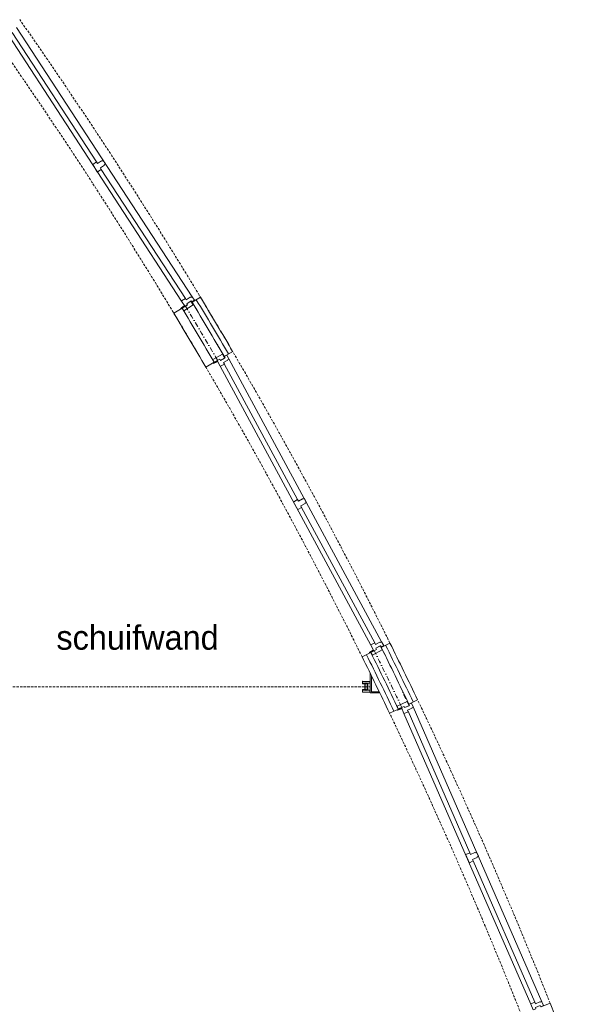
# Model space of a CAD drawing. Extents: x 0 to 84100, y 0 to 59400.
# Tile 7 of 15: x 52875 to 58665, y 14502 to 24649. Entities that reach past the tile are written whole.
import ezdxf

# ---------------------------------------------------------------- set-up
doc = ezdxf.new("R2010")
doc.units = 0
doc.header["$LTSCALE"] = 100
for name, pattern in [('DASHDOT', [1, 0.5, -0.25, 0, -0.25]), ('DASHED', [0.75, 0.5, -0.25]), ('HIDDEN', [0.375, 0.25, -0.125])]:
    doc.linetypes.add(name, pattern=pattern)
doc.layers.add('AL$1A---_ALGEMEEN', color=8, linetype='CONTINUOUS')
doc.layers.add('AL22----', color=7, linetype='CONTINUOUS')
doc.styles.add('BURO-025', font='burofont.shx', dxfattribs={"height": 250})

# ---------------------------------------------------------------- blocks, each defined once
blk = doc.blocks.new('*O58')
at = {"layer": 'AL$1A---_ALGEMEEN', "color": 0, "linetype": 'Continuous', "lineweight": 0}
for points in [[(-37.7, 55.6), (-40.3, 55.6), (-40.3, 46.1), (-37.9, 46.1), (-40.3, 46.1), (-40.3, 33.7), (-38.2, 33.7), (-38.2, 30.6)], [(-40, 33.2), (-40, 28.4), (-16.1, 28.4), (-16.1, -0.2)], [(-40, -33.2), (-40, -28.4), (-16.1, -28.4), (-16.1, 0.2)], [(-37.7, -55.6), (-40.3, -55.6), (-40.3, -46.1), (-37.9, -46.1), (-40.3, -46.1), (-40.3, -33.7), (-38.2, -33.7), (-38.2, -30.6)]]:
    blk.add_lwpolyline(points, dxfattribs=at)
for points in [[(-39.6, 55), (35.4, 55), (35.4, 36), (-39.6, 36)], [(-14.6, 36), (7.4, 36), (7.4, -36), (-14.6, -36), (-14.6, -3), (-14.6, 3)], [(-6, 30.3), (-3, 30.3), (-3, 40.3), (-6, 40.3)], [(15.4, 34), (17.4, 36), (37.4, 36), (37.4, -36), (17.4, -36), (15.4, -34), (15.4, -3), (19.4, -3), (19.4, 3), (15.4, 3)], [(-39.6, -36), (35.4, -36), (35.4, -55), (-39.6, -55)], [(-6, -30.3), (-3, -30.3), (-3, -40.3), (-6, -40.3)]]:
    blk.add_lwpolyline(points, close=True, dxfattribs=at)
for points in [[(37.4, 26), (40.4, 26), (37.4, 34), (40.4, 34)], [(37.4, -34), (40.4, -34), (37.4, -26), (40.4, -26)]]:
    blk.add_solid(points, dxfattribs=at)

msp = doc.modelspace()

# ---------------------------------------------------------------- linework, layer by layer
at = {"layer": 'AL$1A---_ALGEMEEN', "linetype": 'Continuous', "lineweight": 0}
for p, q in [((54653, 21792), (52842, 24569)), ((54545, 21749), (52759, 24488)), ((53667, 23182), (52797, 24516)), ((54583, 21776), (53716, 23106)), ((53964, 22623), (53964, 22623)), ((54739, 21788), (54653, 21737)), ((54550, 21675), (54465, 21623)), ((54984, 21179), (55071, 21229)), ((54794, 21068), (54881, 21118)), ((56607, 18236), (55033, 21153)), ((56496, 18202), (54943, 21079)), ((55740, 19703), (54983, 21103)), ((56537, 18226), (55782, 19623)), ((56692, 18224), (56603, 18179)), ((56495, 18126), (56406, 18082)), ((56490, 17910), (56490, 17710)), ((56502, 17885), (56502, 17722)), ((56588, 17710), (56490, 17710)), ((56582, 17722), (56502, 17722)), ((56887, 17596), (56977, 17639)), ((58258, 14528), (56933, 17566)), ((56688, 17501), (56779, 17544)), ((58144, 14503), (56837, 17500)), ((57516, 16062), (56880, 17521)), ((58187, 14523), (57552, 15979)), ((58252, 14475), (58345, 14512))]:
    msp.add_line(p, q, dxfattribs=at)
at = {"layer": 'AL$1A---_ALGEMEEN', "linetype": 'DASHED', "lineweight": 0}
for p, q in [((54642, 21748), (54707, 21649)), ((54989, 21165), (54916, 21301)), ((56594, 18193), (56650, 18089)), ((56890, 17582), (56821, 17717))]:
    msp.add_line(p, q, dxfattribs=at)
at = {"layer": 'AL$1A---_ALGEMEEN', "linetype": 'HIDDEN', "lineweight": 0}
msp.add_line((50666, 17775), (56482, 17775), dxfattribs=at)
at = {"layer": 'AL$1A---_ALGEMEEN', "linetype": 'Continuous', "lineweight": 0}
for points in [[(53675, 23082), (53629, 23155), (53629, 23157), (53667, 23182), (53676, 23168), (53718, 23195), (53719, 23195), (53722, 23191), (53734, 23199), (53736, 23198), (53759, 23164), (53758, 23161), (53746, 23153), (53749, 23150), (53749, 23148), (53707, 23121), (53716, 23106), (53678, 23082)], [(54580, 21694), (54545, 21749), (54545, 21752), (54583, 21776), (54592, 21762), (54634, 21789), (54636, 21789), (54638, 21785), (54650, 21793), (54653, 21792), (54676, 21757), (54651, 21740), (54643, 21752), (54598, 21722), (54606, 21711)], [(54639, 21749), (54664, 21711), (54568, 21648), (54550, 21675), (54606, 21711), (54598, 21722)], [(54988, 21162), (54966, 21202), (54865, 21148), (54880, 21119), (54938, 21151), (54945, 21138)], [(54912, 21136), (54943, 21079), (54946, 21078), (54985, 21100), (54977, 21115), (55021, 21139), (55022, 21140), (55019, 21144), (55032, 21151), (55033, 21153), (55012, 21191), (54986, 21176), (54993, 21164), (54945, 21138), (54938, 21151)], [(55740, 19603), (55699, 19678), (55700, 19681), (55740, 19703), (55748, 19688), (55792, 19711), (55793, 19711), (55795, 19707), (55808, 19714), (55810, 19713), (55830, 19677), (55829, 19674), (55817, 19667), (55819, 19664), (55818, 19662), (55774, 19638), (55782, 19623), (55743, 19602)], [(56527, 18145), (56496, 18202), (56497, 18205), (56537, 18226), (56545, 18211), (56589, 18235), (56590, 18234), (56592, 18230), (56605, 18237), (56607, 18236), (56628, 18199), (56601, 18185), (56595, 18197), (56547, 18171), (56554, 18159)], [(56590, 18195), (56612, 18154), (56511, 18099), (56496, 18128), (56554, 18159), (56547, 18171)], [(56889, 17579), (56871, 17621), (56766, 17575), (56778, 17545), (56839, 17572), (56844, 17559)], [(56811, 17560), (56837, 17500), (56840, 17499), (56881, 17517), (56874, 17533), (56920, 17553), (56921, 17554), (56919, 17558), (56932, 17564), (56933, 17566), (56916, 17605), (56888, 17593), (56894, 17581), (56844, 17559), (56839, 17572)], [(57508, 15962), (57474, 16041), (57475, 16044), (57516, 16062), (57523, 16046), (57569, 16066), (57570, 16065), (57572, 16061), (57584, 16067), (57587, 16066), (57604, 16028), (57602, 16026), (57590, 16020), (57591, 16016), (57591, 16015), (57545, 15995), (57552, 15979), (57511, 15961)], [(58170, 14443), (58144, 14503), (58145, 14505), (58187, 14523), (58193, 14508), (58239, 14528), (58241, 14527), (58242, 14523), (58255, 14529), (58258, 14528), (58275, 14489), (58247, 14477), (58242, 14490), (58192, 14468), (58198, 14455)]]:
    msp.add_lwpolyline(points, close=True, dxfattribs=at)
at = {"layer": 'AL$1A---_ALGEMEEN', "linetype": 'HIDDEN', "lineweight": 0}
for radius, start, end in [(49218, 26.36, 35.0678), (48898, 26.3599, 35.0682), (49218, 21.6283, 25.6032), (48898, 20.4067, 25.6031)]:
    msp.add_arc((12592, -3629), radius, start, end, dxfattribs=at)
at = {"layer": 'AL$1A---_ALGEMEEN', "linetype": 'Continuous', "lineweight": 0}
for radius, start, end in [(49118, 30.3364, 31.0932), (49168, 30.3364, 31.0932), (49218, 30.3364, 31.0932), (48898, 30.3363, 31.0931), (48998, 30.3363, 31.0931), (49118, 25.6032, 26.36), (49168, 25.6032, 26.36), (49218, 25.6032, 26.36), (48898, 25.6031, 26.3599), (48948, 25.6031, 26.3599), (48998, 25.6031, 26.3599), (49218, 20.5914, 21.6283)]:
    msp.add_arc((12592, -3629), radius, start, end, dxfattribs=at)
at = {"layer": 'AL$1A---_ALGEMEEN', "linetype": 'DASHDOT', "lineweight": 0}
for start, end in [(30.3378, 31.0946), (25.6095, 26.357)]:
    msp.add_arc((12592, -3629), 49038, start, end, dxfattribs=at)
at = {"layer": 'AL$1A---_ALGEMEEN', "linetype": 'Continuous', "lineweight": 0}
for points in [[(54580, 21694), (54533, 21664), (54572, 21708), (54529, 21675)], [(54912, 21136), (54863, 21110), (54920, 21122), (54871, 21101)], [(56527, 18145), (56478, 18118), (56520, 18159), (56475, 18130)], [(56811, 17560), (56760, 17537), (56818, 17545), (56768, 17528)]]:
    msp.add_solid(points, dxfattribs=at)

# ---------------------------------------------------------------- block references
msp.add_blockref('*O58', (56450, 17775), dxfattribs=at)

# ---------------------------------------------------------------- texts
at = {"layer": 'AL22----', "linetype": 'Continuous', "style": 'BURO-025'}
msp.add_text('schuifwand', height=250, dxfattribs=at).set_placement((53254, 18156))

doc.saveas('drawing.dxf')
